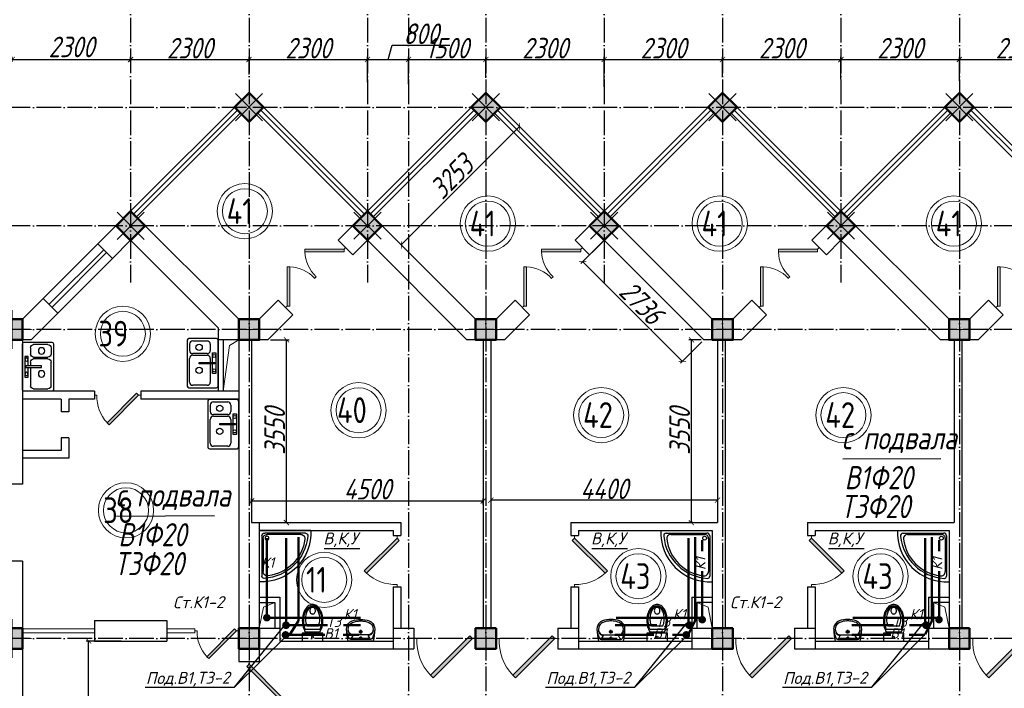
# Model space of a CAD drawing. Extents: x -4445 to 1909585, y 1860 to 289234.
# Tile 48 of 110: x 328991 to 348121, y 249237 to 262222. Entities that reach past the tile are written whole.
import ezdxf

# ---------------------------------------------------------------- set-up
doc = ezdxf.new("R2010")
doc.units = 0
doc.header["$LTSCALE"] = 0.5
doc.header["$MEASUREMENT"] = 0
doc.header["$PDMODE"] = 34
doc.header["$PDSIZE"] = 3
doc.linetypes.add('ACAD_ISO04W100', pattern=[30, 24, -3, 0, -3])
doc.layers.get('0').update_dxf_attribs({"linetype": 'CONTINUOUS', "lineweight": 18})
doc.layers.get('DEFPOINTS').update_dxf_attribs({"color": 2, "linetype": 'CONTINUOUS', "lineweight": 13})
for name, color, linetype in [('kolonn', 7, 'CONTINUOUS'), ('os', 3, 'CONTINUOUS'), ('su', 7, 'CONTINUOUS')]:
    doc.layers.add(name, color=color, linetype=linetype)
doc.layers.add('ВК', color=7, linetype='CONTINUOUS', lineweight=25)
doc.layers.add('К1', color=24, linetype='бытовая канализация', lineweight=70)
doc.styles.get("Standard").update_dxf_attribs({"font": 'spds.shx', "oblique": 15})
doc.styles.add('style1', font='isocpeui.ttf', dxfattribs={"height": 80})
doc.styles.add('Констр', font='isocpeui.ttf')
doc.linetypes.add('бытовая канализация', pattern='A,5,-0.5,["К1",Standard,S=0.7,R=0,X=0,Y=-0.35],-2', length=7.5)
doc.dimstyles.new('ISO-25', dxfattribs={"dimtxt": 400, "dimasz": 100, "dimexe": 50, "dimexo": 50, "dimgap": 20, "dimtad": 1, "dimdec": 0, "dimtxsty": 'Standard', "dimblk": 'ARCHTICK', "dimcen": 20, "dimclrd": 1, "dimclre": 1, "dimadec": 0, "dimazin": 0, "dimtfac": 1, "dimtdec": 0, "dimtmove": 0, "dimatfit": 3, "dimldrblk": 'ARCHTICK', "dimfxl": 1, "dimarcsym": 0})

# ---------------------------------------------------------------- blocks, each defined once
blk = doc.blocks.new('jfgjhsdf')
blk.add_hatch(color=1).paths.add_polyline_path([(-593, 731), (-637, 687), (0, 50), (44, 94)])
at = {"color": 1}
for p, q in [((0, 1000), (0, 950)), ((0, 50), (0, 0))]:
    blk.add_line(p, q, dxfattribs=at)
blk.add_lwpolyline([(0, 50), (-637, 687), (-593, 731), (44, 94), (0, 50)], dxfattribs=at)
blk.add_arc((-33, 130), 821, 87.662, 132.9147, dxfattribs=at)
blk = doc.blocks.new('_ArchTick')
at = {"color": 0, "linetype": 'ByBlock', "const_width": 0.15}
blk.add_lwpolyline([(-0.5, -0.5), (0.5, 0.5)], dxfattribs=at)
blk = doc.blocks.new('*D2333')
at = {"color": 1, "lineweight": -2, "transparency": 16777216}
for p, q in [((330962, 250155), (330281, 250155)), ((330331, 241405), (330331, 250155)), ((330093, 241405), (330381, 241405))]:
    blk.add_line(p, q, dxfattribs=at)
at = {"layer": 'DEFPOINTS', "color": 0, "transparency": 16777216}
for p in [(330331, 250155), (331012, 250155), (330043, 241405)]:
    blk.add_point(p, dxfattribs=at)
at = {"color": 1, "lineweight": -2, "transparency": 16777216, "xscale": 100, "yscale": 100, "zscale": 100}
for p, rotation in [((330331, 250155), 90), ((330331, 241405), 270)]:
    blk.add_blockref('_ArchTick', p, dxfattribs=dict(at, rotation=rotation))
at = {"color": 0, "transparency": 16777216, "insert": (330102, 245780), "char_height": 400, "attachment_point": 5, "rotation": 90}
blk.add_mtext('8750', dxfattribs=at)
blk = doc.blocks.new('*D2444')
at = {"color": 1, "lineweight": -2, "transparency": 16777216}
for p, q in [((333863, 256005), (334224, 256005)), ((334174, 252455), (334174, 256005)), ((333975, 252455), (334224, 252455))]:
    blk.add_line(p, q, dxfattribs=at)
at = {"layer": 'DEFPOINTS', "color": 0, "transparency": 16777216}
for p in [(333813, 256005), (334174, 256005), (333925, 252455)]:
    blk.add_point(p, dxfattribs=at)
at = {"color": 1, "lineweight": -2, "transparency": 16777216, "xscale": 100, "yscale": 100, "zscale": 100}
for p, rotation in [((334174, 256005), 90), ((334174, 252455), 270)]:
    blk.add_blockref('_ArchTick', p, dxfattribs=dict(at, rotation=rotation))
at = {"color": 0, "transparency": 16777216, "insert": (333946, 254230), "char_height": 400, "attachment_point": 5, "rotation": 90}
blk.add_mtext('3550', dxfattribs=at)
blk = doc.blocks.new('*D2445')
at = {"color": 1, "lineweight": -2, "transparency": 16777216}
for p, q in [((333497, 252808), (333497, 252926)), ((337997, 252808), (337997, 252926)), ((333497, 252876), (337997, 252876))]:
    blk.add_line(p, q, dxfattribs=at)
at = {"layer": 'DEFPOINTS', "color": 0, "transparency": 16777216}
for p in [(333497, 252758), (337997, 252876), (337997, 252758)]:
    blk.add_point(p, dxfattribs=at)
at = {"color": 1, "lineweight": -2, "transparency": 16777216, "xscale": 100, "yscale": 100, "zscale": 100, "rotation": 180}
blk.add_blockref('_ArchTick', (333497, 252876), dxfattribs=at)
at = {"color": 1, "lineweight": -2, "transparency": 16777216, "xscale": 100, "yscale": 100, "zscale": 100}
blk.add_blockref('_ArchTick', (337997, 252876), dxfattribs=at)
at = {"color": 0, "transparency": 16777216, "insert": (335747, 253105), "char_height": 400, "attachment_point": 5}
blk.add_mtext('4500', dxfattribs=at)
blk = doc.blocks.new('*D2446')
at = {"color": 1, "lineweight": -2, "transparency": 16777216}
for p, q in [((342231, 256005), (341991, 256005)), ((342041, 252455), (342041, 256005)), ((342072, 252455), (341991, 252455))]:
    blk.add_line(p, q, dxfattribs=at)
at = {"layer": 'DEFPOINTS', "color": 0, "transparency": 16777216}
for p in [(342041, 256005), (342281, 256005), (342122, 252455)]:
    blk.add_point(p, dxfattribs=at)
at = {"color": 1, "lineweight": -2, "transparency": 16777216, "xscale": 100, "yscale": 100, "zscale": 100}
for p, rotation in [((342041, 256005), 90), ((342041, 252455), 270)]:
    blk.add_blockref('_ArchTick', p, dxfattribs=dict(at, rotation=rotation))
at = {"color": 0, "transparency": 16777216, "insert": (341813, 254230), "char_height": 400, "attachment_point": 5, "rotation": 90}
blk.add_mtext('3550', dxfattribs=at)
blk = doc.blocks.new('*D2447')
at = {"color": 1, "lineweight": -2, "transparency": 16777216}
for p, q in [((338147, 253099), (338147, 252841)), ((342547, 253099), (342547, 252841)), ((342547, 252891), (338147, 252891))]:
    blk.add_line(p, q, dxfattribs=at)
at = {"layer": 'DEFPOINTS', "color": 0, "transparency": 16777216}
for p in [(338147, 253149), (342547, 253149), (338147, 252891)]:
    blk.add_point(p, dxfattribs=at)
at = {"color": 1, "lineweight": -2, "transparency": 16777216, "xscale": 100, "yscale": 100, "zscale": 100, "rotation": 180}
blk.add_blockref('_ArchTick', (338147, 252891), dxfattribs=at)
at = {"color": 1, "lineweight": -2, "transparency": 16777216, "xscale": 100, "yscale": 100, "zscale": 100}
blk.add_blockref('_ArchTick', (342547, 252891), dxfattribs=at)
at = {"color": 0, "transparency": 16777216, "insert": (340347, 253111), "char_height": 400, "attachment_point": 5}
blk.add_mtext('4400', dxfattribs=at)
blk = doc.blocks.new('*D2448')
at = {"color": 1, "lineweight": -2, "transparency": 16777216}
for p, q in [((340312, 257904), (339895, 257487)), ((341865, 255588), (339930, 257522)), ((342246, 255969), (341829, 255553))]:
    blk.add_line(p, q, dxfattribs=at)
at = {"layer": 'DEFPOINTS', "color": 0, "transparency": 16777216}
for p in [(340347, 257939), (339930, 257522), (342281, 256005)]:
    blk.add_point(p, dxfattribs=at)
at = {"color": 1, "lineweight": -2, "transparency": 16777216, "xscale": 100, "yscale": 100, "zscale": 100}
for p, rotation in [((339930, 257522), 135), ((341865, 255588), 315)]:
    blk.add_blockref('_ArchTick', p, dxfattribs=dict(at, rotation=rotation))
at = {"color": 0, "transparency": 16777216, "insert": (341070, 256727), "char_height": 400, "attachment_point": 5, "rotation": 315}
blk.add_mtext('2736', dxfattribs=at)
blk = doc.blocks.new('*D2449')
at = {"color": 1, "lineweight": -2, "transparency": 16777216}
for p, q in [((336404, 257847), (338704, 260147)), ((338728, 260124), (338740, 260112)), ((336428, 257824), (336440, 257812))]:
    blk.add_line(p, q, dxfattribs=at)
at = {"layer": 'DEFPOINTS', "color": 0, "transparency": 16777216}
for p in [(338693, 260159), (338704, 260147), (336393, 257859)]:
    blk.add_point(p, dxfattribs=at)
at = {"color": 1, "lineweight": -2, "transparency": 16777216, "xscale": 100, "yscale": 100, "zscale": 100}
for p, rotation in [((338704, 260147), 44.99999999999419), ((336404, 257847), 224.9999999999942)]:
    blk.add_blockref('_ArchTick', p, dxfattribs=dict(at, rotation=rotation))
at = {"color": 0, "transparency": 16777216, "insert": (337382, 259170), "char_height": 400, "attachment_point": 5, "rotation": 45}
blk.add_mtext('3253', dxfattribs=at)
blk = doc.blocks.new('ghsdd')
at = {"ltscale": 50}
h = blk.add_hatch(color=256, dxfattribs=at)
h.paths.add_polyline_path([(0, 200), (-200, 200), (-200, 0), (0, 0)])
h.paths.add_polyline_path([(200, 0), (200, 200), (0, 200), (0, 0)])
h.paths.add_polyline_path([(0, 0), (-200, 0), (-200, -200), (0, -200)])
h.paths.add_polyline_path([(0, 0), (0, -200), (200, -200), (200, 0)])
at = {"lineweight": 0}
for p, q in [((0, -374), (0, 374)), ((-374, 0), (374, 0))]:
    blk.add_line(p, q, dxfattribs=at)
at = {"lineweight": 50, "ltscale": 50}
blk.add_lwpolyline([(200, 200), (200, -200), (-200, -200), (-200, 200), (200, 200)], dxfattribs=at)
blk = doc.blocks.new('*D2549')
at = {"color": 1, "lineweight": -2, "transparency": 16777216}
for p, q in [((328847, 261402), (328847, 261499)), ((331147, 261402), (331147, 261499)), ((328847, 261449), (331147, 261449))]:
    blk.add_line(p, q, dxfattribs=at)
at = {"layer": 'DEFPOINTS', "color": 0, "transparency": 16777216}
for p in [(328847, 261352), (331147, 261449), (331147, 261352)]:
    blk.add_point(p, dxfattribs=at)
at = {"color": 1, "lineweight": -2, "transparency": 16777216, "xscale": 100, "yscale": 100, "zscale": 100, "rotation": 180}
blk.add_blockref('_ArchTick', (328847, 261449), dxfattribs=at)
at = {"color": 1, "lineweight": -2, "transparency": 16777216, "xscale": 100, "yscale": 100, "zscale": 100}
blk.add_blockref('_ArchTick', (331147, 261449), dxfattribs=at)
at = {"color": 0, "transparency": 16777216, "insert": (329997, 261693), "char_height": 400, "attachment_point": 5}
blk.add_mtext('2300', dxfattribs=at)
blk = doc.blocks.new('*D2550')
at = {"color": 1, "lineweight": -2, "transparency": 16777216}
for p, q in [((331147, 261402), (331147, 261499)), ((333447, 261158), (333447, 261499)), ((331147, 261449), (333447, 261449))]:
    blk.add_line(p, q, dxfattribs=at)
at = {"layer": 'DEFPOINTS', "color": 0, "transparency": 16777216}
for p in [(331147, 261352), (333447, 261449), (333447, 261108)]:
    blk.add_point(p, dxfattribs=at)
at = {"color": 1, "lineweight": -2, "transparency": 16777216, "xscale": 100, "yscale": 100, "zscale": 100, "rotation": 180}
blk.add_blockref('_ArchTick', (331147, 261449), dxfattribs=at)
at = {"color": 1, "lineweight": -2, "transparency": 16777216, "xscale": 100, "yscale": 100, "zscale": 100}
blk.add_blockref('_ArchTick', (333447, 261449), dxfattribs=at)
at = {"color": 0, "transparency": 16777216, "insert": (332297, 261669), "char_height": 400, "attachment_point": 5}
blk.add_mtext('2300', dxfattribs=at)
blk = doc.blocks.new('*D2551')
at = {"color": 1, "lineweight": -2, "transparency": 16777216}
for p, q in [((333447, 261158), (333447, 261499)), ((335747, 261009), (335747, 261499)), ((333447, 261449), (335747, 261449))]:
    blk.add_line(p, q, dxfattribs=at)
at = {"layer": 'DEFPOINTS', "color": 0, "transparency": 16777216}
for p in [(335747, 261449), (333447, 261108), (335747, 260959)]:
    blk.add_point(p, dxfattribs=at)
at = {"color": 1, "lineweight": -2, "transparency": 16777216, "xscale": 100, "yscale": 100, "zscale": 100, "rotation": 180}
blk.add_blockref('_ArchTick', (333447, 261449), dxfattribs=at)
at = {"color": 1, "lineweight": -2, "transparency": 16777216, "xscale": 100, "yscale": 100, "zscale": 100}
blk.add_blockref('_ArchTick', (335747, 261449), dxfattribs=at)
at = {"color": 0, "transparency": 16777216, "insert": (334597, 261669), "char_height": 400, "attachment_point": 5}
blk.add_mtext('2300', dxfattribs=at)
blk = doc.blocks.new('*D2552')
at = {"color": 1, "lineweight": -2, "transparency": 16777216}
for p, q in [((336147, 261449), (336231, 261729)), ((336231, 261729), (337347, 261729)), ((335747, 261009), (335747, 261499)), ((336547, 260972), (336547, 261499)), ((335747, 261449), (336547, 261449))]:
    blk.add_line(p, q, dxfattribs=at)
at = {"layer": 'DEFPOINTS', "color": 0, "transparency": 16777216}
for p in [(336547, 261449), (335747, 260959), (336547, 260922)]:
    blk.add_point(p, dxfattribs=at)
at = {"color": 1, "lineweight": -2, "transparency": 16777216, "xscale": 100, "yscale": 100, "zscale": 100, "rotation": 180}
blk.add_blockref('_ArchTick', (335747, 261449), dxfattribs=at)
at = {"color": 1, "lineweight": -2, "transparency": 16777216, "xscale": 100, "yscale": 100, "zscale": 100}
blk.add_blockref('_ArchTick', (336547, 261449), dxfattribs=at)
at = {"color": 0, "transparency": 16777216, "insert": (336789, 261949), "char_height": 400, "attachment_point": 5}
blk.add_mtext('800', dxfattribs=at)
blk = doc.blocks.new('*D2553')
at = {"color": 1, "lineweight": -2, "transparency": 16777216}
for p, q in [((336547, 260972), (336547, 261499)), ((338047, 261096), (338047, 261499)), ((336547, 261449), (338047, 261449))]:
    blk.add_line(p, q, dxfattribs=at)
at = {"layer": 'DEFPOINTS', "color": 0, "transparency": 16777216}
for p in [(338047, 261449), (336547, 260922), (338047, 261046)]:
    blk.add_point(p, dxfattribs=at)
at = {"color": 1, "lineweight": -2, "transparency": 16777216, "xscale": 100, "yscale": 100, "zscale": 100, "rotation": 180}
blk.add_blockref('_ArchTick', (336547, 261449), dxfattribs=at)
at = {"color": 1, "lineweight": -2, "transparency": 16777216, "xscale": 100, "yscale": 100, "zscale": 100}
blk.add_blockref('_ArchTick', (338047, 261449), dxfattribs=at)
at = {"color": 0, "transparency": 16777216, "insert": (337297, 261669), "char_height": 400, "attachment_point": 5}
blk.add_mtext('1500', dxfattribs=at)
blk = doc.blocks.new('*D2554')
at = {"color": 1, "lineweight": -2, "transparency": 16777216}
for p, q in [((338047, 261096), (338047, 261499)), ((340347, 260916), (340347, 261499)), ((338047, 261449), (340347, 261449))]:
    blk.add_line(p, q, dxfattribs=at)
at = {"layer": 'DEFPOINTS', "color": 0, "transparency": 16777216}
for p in [(340347, 261449), (338047, 261046), (340347, 260866)]:
    blk.add_point(p, dxfattribs=at)
at = {"color": 1, "lineweight": -2, "transparency": 16777216, "xscale": 100, "yscale": 100, "zscale": 100, "rotation": 180}
blk.add_blockref('_ArchTick', (338047, 261449), dxfattribs=at)
at = {"color": 1, "lineweight": -2, "transparency": 16777216, "xscale": 100, "yscale": 100, "zscale": 100}
blk.add_blockref('_ArchTick', (340347, 261449), dxfattribs=at)
at = {"color": 0, "transparency": 16777216, "insert": (339197, 261669), "char_height": 400, "attachment_point": 5}
blk.add_mtext('2300', dxfattribs=at)
blk = doc.blocks.new('*D2555')
at = {"color": 1, "lineweight": -2, "transparency": 16777216}
for p, q in [((340347, 260916), (340347, 261499)), ((342647, 261123), (342647, 261499)), ((340347, 261449), (342647, 261449))]:
    blk.add_line(p, q, dxfattribs=at)
at = {"layer": 'DEFPOINTS', "color": 0, "transparency": 16777216}
for p in [(342647, 261449), (342647, 261073), (340347, 260866)]:
    blk.add_point(p, dxfattribs=at)
at = {"color": 1, "lineweight": -2, "transparency": 16777216, "xscale": 100, "yscale": 100, "zscale": 100, "rotation": 180}
blk.add_blockref('_ArchTick', (340347, 261449), dxfattribs=at)
at = {"color": 1, "lineweight": -2, "transparency": 16777216, "xscale": 100, "yscale": 100, "zscale": 100}
blk.add_blockref('_ArchTick', (342647, 261449), dxfattribs=at)
at = {"color": 0, "transparency": 16777216, "insert": (341497, 261669), "char_height": 400, "attachment_point": 5}
blk.add_mtext('2300', dxfattribs=at)
blk = doc.blocks.new('*D2556')
at = {"color": 1, "lineweight": -2, "transparency": 16777216}
for p, q in [((342647, 261123), (342647, 261499)), ((344947, 261069), (344947, 261499)), ((342647, 261449), (344947, 261449))]:
    blk.add_line(p, q, dxfattribs=at)
at = {"layer": 'DEFPOINTS', "color": 0, "transparency": 16777216}
for p in [(344947, 261449), (342647, 261073), (344947, 261019)]:
    blk.add_point(p, dxfattribs=at)
at = {"color": 1, "lineweight": -2, "transparency": 16777216, "xscale": 100, "yscale": 100, "zscale": 100, "rotation": 180}
blk.add_blockref('_ArchTick', (342647, 261449), dxfattribs=at)
at = {"color": 1, "lineweight": -2, "transparency": 16777216, "xscale": 100, "yscale": 100, "zscale": 100}
blk.add_blockref('_ArchTick', (344947, 261449), dxfattribs=at)
at = {"color": 0, "transparency": 16777216, "insert": (343797, 261669), "char_height": 400, "attachment_point": 5}
blk.add_mtext('2300', dxfattribs=at)
blk = doc.blocks.new('*D2557')
at = {"color": 1, "lineweight": -2, "transparency": 16777216}
for p, q in [((344947, 261069), (344947, 261499)), ((347247, 261038), (347247, 261499)), ((344947, 261449), (347247, 261449))]:
    blk.add_line(p, q, dxfattribs=at)
at = {"layer": 'DEFPOINTS', "color": 0, "transparency": 16777216}
for p in [(347247, 261449), (344947, 261019), (347247, 260988)]:
    blk.add_point(p, dxfattribs=at)
at = {"color": 1, "lineweight": -2, "transparency": 16777216, "xscale": 100, "yscale": 100, "zscale": 100, "rotation": 180}
blk.add_blockref('_ArchTick', (344947, 261449), dxfattribs=at)
at = {"color": 1, "lineweight": -2, "transparency": 16777216, "xscale": 100, "yscale": 100, "zscale": 100}
blk.add_blockref('_ArchTick', (347247, 261449), dxfattribs=at)
at = {"color": 0, "transparency": 16777216, "insert": (346097, 261669), "char_height": 400, "attachment_point": 5}
blk.add_mtext('2300', dxfattribs=at)
blk = doc.blocks.new('*D2558')
at = {"color": 1, "lineweight": -2, "transparency": 16777216}
for p, q in [((347247, 261038), (347247, 261499)), ((349547, 261129), (349547, 261499)), ((347247, 261449), (349547, 261449))]:
    blk.add_line(p, q, dxfattribs=at)
at = {"layer": 'DEFPOINTS', "color": 0, "transparency": 16777216}
for p in [(349547, 261449), (347247, 260988), (349547, 261079)]:
    blk.add_point(p, dxfattribs=at)
at = {"color": 1, "lineweight": -2, "transparency": 16777216, "xscale": 100, "yscale": 100, "zscale": 100, "rotation": 180}
blk.add_blockref('_ArchTick', (347247, 261449), dxfattribs=at)
at = {"color": 1, "lineweight": -2, "transparency": 16777216, "xscale": 100, "yscale": 100, "zscale": 100}
blk.add_blockref('_ArchTick', (349547, 261449), dxfattribs=at)
at = {"color": 0, "transparency": 16777216, "insert": (348397, 261669), "char_height": 400, "attachment_point": 5}
blk.add_mtext('2300', dxfattribs=at)
blk = doc.blocks.new('Mojka_1')
for p, q in [((-600, 446), (-600, -446)), ((-31, 477), (-569, 477)), ((-492, 431), (-215, 431)), ((0, -446), (0, 446)), ((-554, 369), (-554, 246)), ((-154, 369), (-154, 246)), ((-108, 15), (-108, 200)), ((-108, 200), (-46, 200)), ((-46, 200), (-46, -200)), ((-554, -369), (-554, 92)), ((-215, 185), (-492, 185)), ((-492, 154), (-215, 154)), ((-369, -15), (-369, 15)), ((-369, 15), (-62, 15)), ((-154, 92), (-154, 15)), ((-62, 15), (-62, -15)), ((-62, -15), (-369, -15)), ((-154, -15), (-154, -369)), ((-108, -200), (-108, -15)), ((-46, -200), (-108, -200)), ((-569, -477), (-31, -477)), ((-215, -431), (-492, -431))]:
    blk.add_line(p, q)
for centre, radius in [((-369, 308), 61.6), ((-77, 139), 30.8), ((-369, -139), 61.6), ((-77, -139), 30.8)]:
    blk.add_circle(centre, radius)
for centre, radius, start, end in [((-569, 446), 30.8, 90, 180), ((-492, 369), 61.6, 90, 180), ((-215, 369), 61.6, 0, 90), ((-31, 446), 30.8, 0, 90), ((-492, 246), 61.6, 180, 270), ((-215, 246), 61.6, 270.0001, 0), ((-492, 92), 61.6, 90, 180), ((-215, 92), 61.6, 0, 90), ((-492, -369), 61.6, 180, 270), ((-215, -369), 61.6, 270.0001, 0), ((-569, -446), 30.8, 180, 270), ((-31, -446), 30.8, 270.0001, 0)]:
    blk.add_arc(centre, radius, start, end)
blk = doc.blocks.new('Podd_igl_as100x100')
for p, q in [((0, 1000), (0, 0)), ((-80, 808), (-80, 153)), ((-54, 897), (-54, 104)), ((0, 0), (-1000, 0)), ((-106, 50), (-891, 50)), ((-158, 74), (-799, 73))]:
    blk.add_line(p, q)
blk.add_circle((-152, 149), 37.8)
for centre, radius, start, end in [((-42, 42), 959, 87.5145, 182.4855), ((-22, 34), 914, 95.7508, 176.1666), ((-67, 71), 821, 97.4497, 172.9032), ((-160, 806), 80.2, 1.4931, 100.036), ((-109, 889), 55.4, 7.9715, 94.7418), ((-891, 93), 43.1, 176.352, 270.7469), ((-799, 157), 84.3, 169.7158, 269.999), ((-155, 149), 75.6, 267.8648, 3.2153), ((-107, 102), 52.6, 270.31, 1.996)]:
    blk.add_arc(centre, radius, start, end)
blk = doc.blocks.new('UniTAZZ_3')
for p, q in [((-152, 200), (-152, -200)), ((0, 200), (-152, 200)), ((0, -200), (0, 200)), ((-293, -112), (-293, 112)), ((-230, -144), (-230, 144)), ((-178, -144), (-178, 144)), ((-152, -200), (0, -200))]:
    blk.add_line(p, q)
blk.add_circle((-76, 0), 17)
for centre, radius, start, end in [((-397, -291), 491, 90, 104.7867), ((-397, -291), 491, 75.2133, 90), ((-581, 0), 131, 146.9765, 180), ((-581, 0), 131, 180, 213.0235), ((-493, -57), 235, 122.5078, 146.9765), ((-564, 0), 117, 146.9765, 180), ((-575, 0), 87.7, 145.7058, 180), ((-575, 0), 87.7, 180, 214.2942), ((-485, -51), 211, 122.5078, 146.9765), ((-610, 0), 46, 153.6325, 180), ((-610, 0), 46, 180, 206.3675), ((-600, -5), 56.5, 129.8827, 153.6325), ((-507, -46), 170, 121.2723, 145.7058), ((-594, -12), 66, 109.092, 129.8827), ((-435, -148), 343, 104.7867, 122.5078), ((-590, -23), 78.1, 90, 109.092), ((-433, -133), 308, 104.7867, 122.5078), ((-462, -121), 257, 104.1209, 121.2723), ((-590, -23), 78.1, 70.908, 90), ((-586, -12), 66, 50.1173, 70.908), ((-580, -5), 56.5, 26.3675, 50.1173), ((-571, 0), 46, 0, 26.3675), ((-571, 0), 46, 333.6325, 0), ((-432, -238), 378, 90, 104.1209), ((-399, -261), 441, 90, 104.7867), ((-432, -238), 378, 75.8791, 90), ((-399, -261), 441, 75.2133, 90), ((-403, -121), 257, 64.7964, 75.8791), ((-365, -133), 308, 63.9053, 75.2133), ((-359, -148), 343, 58.1489, 75.2133), ((-493, 57), 235, 213.0235, 237.4922), ((-564, 0), 117, 180, 213.0235), ((-485, 51), 211, 213.0235, 237.4922), ((-600, 5), 56.5, 206.3675, 230.1173), ((-507, 47), 170, 214.2942, 238.7277), ((-594, 12), 66, 230.1173, 250.908), ((-435, 148), 343, 237.4922, 255.2133), ((-590, 24), 78.1, 250.908, 270), ((-433, 132), 308, 237.4922, 255.2133), ((-462, 121), 257, 238.7277, 255.8791), ((-590, 24), 78.1, 270, 289.092), ((-586, 12), 66, 289.092, 309.8827), ((-580, 5), 56.5, 309.8827, 333.6325), ((-432, 238), 378, 255.8791, 270), ((-397, 291), 491, 255.2133, 270), ((-399, 261), 441, 255.2133, 270), ((-432, 238), 378, 270, 284.1209), ((-399, 261), 441, 270, 284.7867), ((-397, 291), 491, 270, 284.7867), ((-403, 121), 257, 284.1209, 295.2036), ((-365, 132), 308, 284.7867, 296.0947), ((-359, 148), 343, 284.7867, 301.8511)]:
    blk.add_arc(centre, radius, start, end)
blk = doc.blocks.new('UM_8')
for p, q in [((244, 0), (-244, 0)), ((-182, -45), (-146, -110)), ((175, -30), (-175, -30)), ((142, -120), (-132, -120)), ((35, -180), (-35, -180)), ((27, -61), (-27, -61)), ((0, -88), (0, -34)), ((0, -145), (0, -215)), ((182, -45), (146, -110))]:
    blk.add_line(p, q)
for centre, radius in [((0, -180), 27), ((0, -61), 17), ((0, -180), 17)]:
    blk.add_circle(centre, radius)
for centre, radius, start, end in [((-244, 0), 0.5, 90, 167.3206), ((244, 0), 0.5, 12.6794, 90), ((894, -257), 1167, 167.3206, 178.6525), ((68, -206), 330, 154.5977, 180.3349), ((-104, -233), 138, 141.0504, 245.2718), ((-175, -90), 60, 90, 154.5977), ((-104, -233), 148, 141.0504, 147.7493), ((-139, -232), 123, 98.7111, 129.9424), ((-139, -232), 113, 86.1548, 129.9424), ((139, -232), 113, 50.0576, 93.8452), ((139, -232), 123, 50.0576, 81.2889), ((104, -233), 138, 294.7282, 38.9496), ((175, -90), 60, 25.4023, 90), ((104, -233), 148, 32.2507, 38.9496), ((-68, -206), 330, 359.6651, 25.4023), ((-894, -257), 1167, 1.3475, 12.6794), ((-104, -234), 169, 178.312, 234.1043), ((-273, -229), 0.5, 358.312, 358.6525), ((-27, -71), 347, 239.6448, 267.5368), ((-27, -71), 317, 244.8898, 267.5368), ((27, -71), 317, 272.4632, 300.3552), ((27, -71), 347, 272.4632, 300.3552), ((104, -234), 169, 305.8957, 1.688), ((273, -229), 0.5, 181.3475, 181.688), ((0, 80), 500, 265.1692, 274.8308), ((0, 80), 470, 265.1692, 274.8308)]:
    blk.add_arc(centre, radius, start, end)

msp = doc.modelspace()

# ---------------------------------------------------------------- linework, layer by layer
for p, q in [((331147.134, 258504.672), (333447.134, 260804.672)), ((335747.134, 258504.672), (333447.134, 260804.672)), ((335747.134, 258504.672), (338047.134, 260804.672)), ((340347.134, 258504.672), (338047.134, 260804.672)), ((340347.134, 258504.672), (342647.134, 260804.672)), ((344947.134, 258504.672), (342647.134, 260804.672)), ((344947.134, 258504.672), (347247.134, 260804.672)), ((349547.134, 258504.672), (347247.134, 260804.672))]:
    msp.add_line(p, q)
at = {"color": 1}
for p, q in [((331203.702, 258448.103), (333220.86, 260465.26)), ((331260.271, 258391.535), (333277.428, 260408.692)), ((335633.997, 258391.535), (333616.839, 260408.692)), ((335690.565, 258448.103), (333673.408, 260465.26)), ((335803.702, 258448.103), (337820.86, 260465.26)), ((335860.271, 258391.535), (337877.428, 260408.692)), ((340233.997, 258391.535), (338216.839, 260408.692)), ((340290.565, 258448.103), (338273.408, 260465.26)), ((340403.702, 258448.103), (342420.86, 260465.26)), ((340460.271, 258391.535), (342477.428, 260408.692)), ((344833.997, 258391.535), (342816.839, 260408.692)), ((344890.565, 258448.103), (342873.408, 260465.26)), ((345003.702, 258448.103), (347020.86, 260465.26)), ((345060.271, 258391.535), (347077.428, 260408.692)), ((349433.997, 258391.535), (347416.839, 260408.692)), ((349490.565, 258448.103), (347473.408, 260465.26)), ((329450.077, 256807.615), (330510.738, 257868.276)), ((329563.215, 256694.478), (330623.875, 257755.139)), ((330680.443, 257698.57), (329619.783, 256637.91)), ((330793.58, 257585.433), (329732.92, 256524.773)), ((330447.134, 250394.672), (329047.134, 250394.672)), ((330447.134, 250314.672), (329047.134, 250314.672)), ((332397.134, 250394.672), (331847.134, 250394.672)), ((332397.134, 250314.672), (331847.134, 250314.672)), ((332397.134, 250394.672), (332397.134, 250314.672))]:
    msp.add_line(p, q, dxfattribs=at)
at = {"lineweight": 30}
for p, q in [((330510.738, 257868.276), (331147.134, 258504.672)), ((333247.134, 256404.672), (331147.134, 258504.672)), ((335181.448, 257938.986), (335747.134, 258504.672)), ((337847.134, 256404.672), (335747.134, 258504.672)), ((339781.448, 257938.986), (340347.134, 258504.672)), ((342447.134, 256404.672), (340347.134, 258504.672)), ((344381.448, 257938.986), (344947.134, 258504.672)), ((347047.134, 256404.672), (344947.134, 258504.672)), ((330793.58, 257585.433), (330510.738, 257868.276)), ((330793.58, 257585.433), (331147.134, 257938.986)), ((332847.134, 256238.986), (331147.134, 257938.986)), ((335464.291, 257656.144), (335181.448, 257938.986)), ((335464.291, 257656.144), (335747.134, 257938.986)), ((337681.448, 256004.672), (335747.134, 257938.986)), ((340064.291, 257656.144), (339781.448, 257938.986)), ((340064.291, 257656.144), (340347.134, 257938.986)), ((342281.448, 256004.672), (340347.134, 257938.986)), ((344664.291, 257656.144), (344381.448, 257938.986)), ((344664.291, 257656.144), (344947.134, 257938.986)), ((346881.448, 256004.672), (344947.134, 257938.986)), ((329047.134, 256404.672), (329450.077, 256807.615)), ((329732.92, 256524.773), (329450.077, 256807.615)), ((333647.134, 256404.672), (334014.722, 256772.26)), ((334297.565, 256489.417), (334014.722, 256772.26)), ((338247.134, 256404.672), (338614.722, 256772.26)), ((338897.565, 256489.417), (338614.722, 256772.26)), ((342847.134, 256404.672), (343214.722, 256772.26)), ((343497.565, 256489.417), (343214.722, 256772.26)), ((347447.134, 256404.672), (347814.722, 256772.26)), ((348097.565, 256489.417), (347814.722, 256772.26)), ((329212.819, 256004.672), (329732.92, 256524.773)), ((329047.134, 256404.672), (328647.134, 256404.672)), ((333647.134, 256404.672), (333247.134, 256404.672)), ((333812.819, 256004.672), (334297.565, 256489.417)), ((338247.134, 256404.672), (337847.134, 256404.672)), ((338412.819, 256004.672), (338897.565, 256489.417)), ((342847.134, 256404.672), (342447.134, 256404.672)), ((343012.819, 256004.672), (343497.565, 256489.417)), ((347447.134, 256404.672), (347047.134, 256404.672)), ((347612.819, 256004.672), (348097.565, 256489.417)), ((332847.134, 256238.986), (332847.134, 255004.672)), ((329047.134, 256004.672), (329047.134, 253204.672)), ((329212.819, 256004.672), (329047.134, 256004.672)), ((333812.819, 256004.672), (332847.134, 256004.672)), ((332947.134, 256004.672), (332947.134, 255004.672)), ((333247.134, 256004.672), (333247.134, 249754.672)), ((333497.134, 256004.672), (333497.134, 252454.672)), ((338412.819, 256004.672), (337681.448, 256004.672)), ((337997.134, 256004.672), (337997.134, 250404.672)), ((338147.134, 256004.672), (338147.134, 250404.672)), ((343012.819, 256004.672), (342281.448, 256004.672)), ((342547.134, 256004.672), (342547.134, 252454.672)), ((342697.134, 256004.672), (342697.134, 250404.672)), ((347612.819, 256004.672), (346881.448, 256004.672)), ((347147.134, 256004.672), (347147.134, 252454.672)), ((347297.134, 256004.672), (347297.134, 250404.672)), ((330447.134, 255004.672), (329047.134, 255004.672)), ((330447.134, 255004.672), (330447.134, 254854.672)), ((333247.134, 255004.672), (331347.134, 255004.672)), ((331347.134, 255004.672), (331347.134, 254854.672)), ((329797.134, 254854.672), (329047.134, 254854.672)), ((329797.134, 254854.672), (329797.134, 254604.672)), ((330447.134, 254854.672), (329947.134, 254854.672)), ((329947.134, 254854.672), (329947.134, 254604.672)), ((333247.134, 254854.672), (331347.134, 254854.672)), ((329947.134, 254604.672), (329797.134, 254604.672)), ((329947.134, 254104.672), (329797.134, 254104.672)), ((329797.134, 254104.672), (329797.134, 253854.672)), ((329947.134, 254104.672), (329947.134, 253704.672)), ((329797.134, 253854.672), (329047.134, 253854.672)), ((329947.134, 253704.672), (329047.134, 253704.672)), ((329047.134, 253204.672), (328647.134, 253204.672)), ((333497.134, 252454.672), (336397.134, 252454.672)), ((333647.134, 252454.672), (333647.134, 250404.672)), ((336397.134, 252454.672), (336397.134, 252204.672)), ((339697.134, 252454.672), (339697.134, 252204.672)), ((339697.134, 252454.672), (342547.134, 252454.672)), ((344297.134, 252454.672), (347147.134, 252454.672)), ((344297.134, 252454.672), (344297.134, 252204.672)), ((333647.134, 252304.672), (336247.134, 252304.672)), ((336247.134, 252304.672), (336247.134, 252204.672)), ((336247.134, 252204.672), (336397.134, 252204.672)), ((339697.134, 252204.672), (339847.134, 252204.672)), ((339847.134, 252304.672), (339847.134, 252204.672)), ((339847.134, 252304.672), (342447.134, 252304.672)), ((342447.134, 252304.672), (342447.134, 250404.672)), ((344297.134, 252204.672), (344447.134, 252204.672)), ((344447.134, 252304.672), (347047.134, 252304.672)), ((344447.134, 252304.672), (344447.134, 252204.672)), ((347047.134, 252304.672), (347047.134, 250404.672)), ((329047.134, 251704.672), (328647.134, 251704.672)), ((329047.134, 251704.672), (329047.134, 248704.672)), ((336247.134, 251204.672), (336397.134, 251204.672)), ((336247.134, 251204.672), (336247.134, 250004.672)), ((336397.134, 251204.672), (336397.134, 250404.672)), ((339697.134, 251204.672), (339847.134, 251204.672)), ((339697.134, 251204.672), (339697.134, 250404.672)), ((339847.134, 251204.672), (339847.134, 250004.672)), ((344297.134, 251204.672), (344297.134, 250404.672)), ((344297.134, 251204.672), (344447.134, 251204.672)), ((344447.134, 251204.672), (344447.134, 250004.672)), ((333647.134, 251004.672), (334047.134, 251004.672)), ((334047.134, 251004.672), (334047.134, 250154.672)), ((342047.134, 251004.672), (342047.134, 250004.672)), ((342047.134, 251004.672), (342447.134, 251004.672)), ((346647.134, 251004.672), (347047.134, 251004.672)), ((346647.134, 251004.672), (346647.134, 250004.672)), ((333647.134, 250904.672), (333947.134, 250904.672)), ((333947.134, 250904.672), (333947.134, 250404.672)), ((342447.134, 250904.672), (342147.134, 250904.672)), ((342147.134, 250904.672), (342147.134, 250404.672)), ((347047.134, 250904.672), (346747.134, 250904.672)), ((346747.134, 250904.672), (346747.134, 250404.672)), ((330447.134, 250554.672), (331847.134, 250554.672)), ((330447.134, 250554.672), (330447.134, 250154.672)), ((331847.134, 250554.672), (331847.134, 250154.672)), ((333647.134, 250404.672), (334047.134, 250404.672)), ((336247.134, 250404.672), (336647.134, 250404.672)), ((336647.134, 250404.672), (336647.134, 250004.672)), ((337847.134, 250404.672), (337847.134, 250004.672)), ((337847.134, 250404.672), (338247.134, 250404.672)), ((338247.134, 250404.672), (338247.134, 250004.672)), ((339447.134, 250404.672), (339447.134, 250004.672)), ((339447.134, 250404.672), (339847.134, 250404.672)), ((342047.134, 250404.672), (342847.134, 250404.672)), ((342847.134, 250404.672), (342847.134, 250004.672)), ((344047.134, 250404.672), (344447.134, 250404.672)), ((344047.134, 250404.672), (344047.134, 250004.672)), ((346647.134, 250404.672), (347447.134, 250404.672)), ((347447.134, 250404.672), (347447.134, 250004.672)), ((330447.134, 250154.672), (331847.134, 250154.672)), ((334047.134, 250154.672), (336247.134, 250154.672)), ((339847.134, 250154.672), (342047.134, 250154.672)), ((344447.134, 250154.672), (346647.134, 250154.672)), ((333647.134, 250004.672), (336647.134, 250004.672)), ((333647.134, 250004.672), (333647.134, 249754.672)), ((337847.134, 250004.672), (338247.134, 250004.672)), ((339447.134, 250004.672), (342847.134, 250004.672)), ((344047.134, 250004.672), (347447.134, 250004.672)), ((333247.134, 249754.672), (333647.134, 249754.672))]:
    msp.add_line(p, q, dxfattribs=at)
for points in [[(333729.976, 260521.829), (333447.134, 260804.672), (333164.291, 260521.829), (333447.134, 260238.986)], [(338329.976, 260521.829), (338047.134, 260804.672), (337764.291, 260521.829), (338047.134, 260238.986)], [(342929.976, 260521.829), (342647.134, 260804.672), (342364.291, 260521.829), (342647.134, 260238.986)], [(347529.976, 260521.829), (347247.134, 260804.672), (346964.291, 260521.829), (347247.134, 260238.986)]]:
    msp.add_lwpolyline(points, close=True, dxfattribs=at)
for points in [[(332947.134, 255004.672), (333066.541, 255897.433), (333247.134, 256004.672)], [(333647.134, 250404.672), (333726.191, 250813.238), (333947.134, 250904.672)], [(342447.134, 250404.672), (342368.077, 250813.238), (342147.134, 250904.672)], [(347047.134, 250404.672), (346968.077, 250813.238), (346747.134, 250904.672)]]:
    msp.add_lwpolyline(points)
at = {"color": 1}
for centre, radius in [((333365.837, 258502.314), 537.019), ((333365.837, 258502.314), 437.019), ((338086.265, 258261.547), 537.019), ((338086.265, 258261.547), 437.019), ((342591.918, 258261.547), 537.019), ((342591.918, 258261.547), 437.019), ((347140.892, 258261.547), 537.019), ((347140.892, 258261.547), 437.019), ((330996.054, 256122.537), 537.019), ((330996.054, 256122.537), 437.019), ((335574.541, 254636.624), 537.019), ((335574.541, 254636.624), 437.019), ((340289.808, 254542.559), 537.019), ((344994.977, 254542.559), 537.019), ((340289.808, 254542.559), 437.019), ((344994.977, 254542.559), 437.019), ((331056.503, 252693.36), 537.019), ((331056.503, 252693.36), 437.019), ((341011.635, 251413.194), 537.019), ((345716.804, 251413.194), 537.019), ((334906.985, 251342.986), 537.019), ((334906.985, 251342.986), 437.019), ((341011.635, 251413.194), 437.019), ((345716.804, 251413.194), 437.019)]:
    msp.add_circle(centre, radius, dxfattribs=at)
at = {"layer": 'os', "color": 3, "linetype": 'ACAD_ISO04W100', "ltscale": 40}
for p, q in [((331147.134, 262860.923), (331147.134, 257116.554)), ((333447.134, 262860.923), (333447.134, 238053.033)), ((335747.134, 262860.923), (335747.134, 257116.554)), ((336547.134, 262860.923), (336547.134, 238053.033)), ((338047.134, 262860.923), (338047.134, 238053.033)), ((340347.134, 262860.923), (340347.134, 257116.554)), ((342647.134, 262860.923), (342647.134, 201637.206)), ((344947.134, 262860.923), (344947.134, 257116.554)), ((347247.134, 262860.923), (347247.134, 201637.206)), ((418012.473, 260519.672), (326597.211, 260519.672)), ((418012.473, 258219.672), (326597.211, 258219.672)), ((418012.473, 256204.672), (326597.211, 256204.672)), ((418012.473, 250204.672), (326597.211, 250204.672))]:
    msp.add_line(p, q, dxfattribs=at)
at = {"layer": 'ВК', "color": 7, "ltscale": 30}
for p, q in [((334905.728, 251953.494), (335601.131, 251953.494)), ((340105.728, 251953.494), (340801.131, 251953.494)), ((344705.728, 251953.494), (345401.131, 251953.494)), ((331430.401, 249258.613), (333165.383, 249258.613))]:
    msp.add_line(p, q, dxfattribs=at)
at = {"layer": 'ВК', "color": 7, "ltscale": 10}
for p, q in [((333165.383, 249258.613), (334165.285, 250498.71)), ((340944.583, 249258.613), (341944.485, 250498.71)), ((345544.583, 249258.613), (346544.485, 250498.71)), ((334194.004, 250272.289), (333165.383, 249258.613)), ((341973.204, 250272.289), (340944.583, 249258.613)), ((346573.204, 250272.289), (345544.583, 249258.613)), ((339209.601, 249258.613), (340944.583, 249258.613)), ((343809.601, 249258.613), (345544.583, 249258.613))]:
    msp.add_line(p, q, dxfattribs=at)
at = {"layer": 'ВК', "color": 34, "lineweight": 50, "ltscale": 10}
for points in [[(333794.569, 252152.658), (333794.569, 250596.825)], [(342253.3, 252114.834), (342253.3, 251902.1)], [(346853.3, 252114.834), (346853.3, 251902.1)], [(342253.3, 251513.607), (342253.3, 250559)], [(346853.3, 251513.607), (346853.3, 250559)], [(333791.194, 250602.797), (335610.527, 250602.797)], [(340578.4, 250602.797), (342240.327, 250602.797)], [(345178.4, 250602.797), (346840.327, 250602.797)]]:
    msp.add_lwpolyline(points, dxfattribs=at)
at = {"layer": 'ВК', "color": 1, "lineweight": 50, "ltscale": 10}
for points in [[(334167.639, 250463.313), (334167.639, 252153.202)], [(341983.239, 250463.313), (341983.239, 252153.202)], [(346583.239, 250463.313), (346583.239, 252153.202)], [(334165.285, 250461.197), (334972.328, 250461.197)], [(335285.112, 250461.197), (335609.904, 250461.197)], [(340560.885, 250461.197), (341367.928, 250461.197)], [(341680.712, 250461.197), (342005.504, 250461.197)], [(345160.885, 250461.197), (345967.928, 250461.197)], [(346280.712, 250461.197), (346605.504, 250461.197)]]:
    msp.add_lwpolyline(points, dxfattribs=at)
at = {"layer": 'ВК', "color": 5, "lineweight": 50, "ltscale": 10}
for points in [[(334238.012, 250282.455), (334405.972, 250547.77), (334405.972, 252172.154)], [(341979.8, 250282.455), (342115.1, 250547.77), (342115.1, 252172.154)], [(346579.8, 250282.455), (346715.1, 250547.77), (346715.1, 252172.154)], [(334161.284, 250273.345), (334918.85, 250273.345)], [(335277.011, 250273.345), (335581.229, 250273.345)], [(340556.884, 250273.345), (341314.45, 250273.345)], [(341672.611, 250273.345), (341976.829, 250273.345)], [(345156.884, 250273.345), (345914.45, 250273.345)], [(346272.611, 250273.345), (346576.829, 250273.345)]]:
    msp.add_lwpolyline(points, dxfattribs=at)
at = {"layer": 'ВК', "color": 34, "ltscale": 30, "const_width": 69.97}
for points in [[(333754.862, 250607.464, 1), (333830.915, 250607.902, 1)], [(342213.592, 250569.64, 1), (342289.646, 250570.078, 1)], [(346813.592, 250569.64, 1), (346889.646, 250570.078, 1)]]:
    msp.add_lwpolyline(points, format="xyb", close=True, dxfattribs=at)
at = {"layer": 'ВК', "color": 1, "ltscale": 10, "const_width": 74.975}
for points in [[(334127.773, 250461.197, 1), (334202.798, 250461.197, 1)], [(341963.873, 250461.197, 1), (342038.898, 250461.197, 1)], [(346563.873, 250461.197, 1), (346638.898, 250461.197, 1)]]:
    msp.add_lwpolyline(points, format="xyb", close=True, dxfattribs=at)
at = {"layer": 'ВК', "color": 5, "ltscale": 10, "const_width": 74.975}
for points in [[(334118.979, 250272.289, 1), (334194.004, 250272.289, 1)], [(341904.879, 250272.289, 1), (341979.904, 250272.289, 1)]]:
    msp.add_lwpolyline(points, format="xyb", close=True, dxfattribs=at)
at = {"layer": 'К1', "color": 0, "lineweight": 25}
for p, q in [((346889.222, 253695.038), (344982.178, 253684.162)), ((332778.722, 252586.238), (330871.678, 252575.362))]:
    msp.add_line(p, q, dxfattribs=at)

# ---------------------------------------------------------------- block references
for p, xscale, yscale, zscale, rotation in [((335322.87, 257797.565), -0.8461538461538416, 0.8461538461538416, 0.8461538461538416, 134.9999999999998), ((339922.87, 257797.565), -0.8461538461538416, 0.8461538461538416, 0.8461538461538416, 134.9999999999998), ((344522.87, 257797.565), -0.8461538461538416, 0.8461538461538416, 0.8461538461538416, 134.9999999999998), ((334156.143, 256630.839), 0.8461538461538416, 0.8461538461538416, 0.8461538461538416, 314.9999999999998), ((338756.143, 256630.839), 0.8461538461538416, 0.8461538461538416, 0.8461538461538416, 314.9999999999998), ((343356.143, 256630.839), 0.8461538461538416, 0.8461538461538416, 0.8461538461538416, 314.9999999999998), ((347956.143, 256630.839), 0.8461538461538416, 0.8461538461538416, 0.8461538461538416, 314.9999999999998), ((331347.134, 254929.672), 0.9000000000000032, 0.9000000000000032, 0.9000000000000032, 90), ((333247.134, 250354.672), 0.8499999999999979, 0.8499999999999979, 0.8499999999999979, 90), ((337847.134, 250204.672), 1.2, 1.2, 1.2, 90), ((339447.134, 250204.672), 1.2, 1.2, 1.2, 90), ((344047.134, 250204.672), 1.2, 1.2, 1.2, 90), ((348647.134, 250204.672), 1.2, 1.2, 1.2, 90)]:
    msp.add_blockref('jfgjhsdf', p, dxfattribs=dict(xscale=xscale, yscale=yscale, zscale=zscale, rotation=rotation))
at = {"xscale": -1, "rotation": 180}
msp.add_blockref('jfgjhsdf', (336322.134, 252204.672), dxfattribs=at)
at = {"rotation": 180}
for p in [(339772.134, 252204.672), (344372.134, 252204.672), (333447.134, 249754.672)]:
    msp.add_blockref('jfgjhsdf', p, dxfattribs=at)
at = {"layer": 'kolonn', "rotation": 45}
for p in [(333447.134, 260521.829), (338047.134, 260521.829), (342647.134, 260521.829), (347247.134, 260521.829), (331147.134, 258217.829), (335747.134, 258221.829), (340347.134, 258221.829), (344947.134, 258221.829)]:
    msp.add_blockref('ghsdd', p, dxfattribs=at)
at = {"layer": 'kolonn'}
for p in [(328847.134, 256204.672), (333447.134, 256204.672), (338047.134, 256204.672), (342647.134, 256204.672), (347247.134, 256204.672), (328847.134, 250204.672), (333447.134, 250204.672), (338047.134, 250204.672), (342647.134, 250204.672), (347247.134, 250204.672)]:
    msp.add_blockref('ghsdd', p, dxfattribs=at)
at = {"layer": 'su', "xscale": -1}
msp.add_blockref('Mojka_1', (329047.134, 255482.248), dxfattribs=at)
at = {"layer": 'su'}
for p in [(332847.134, 255552.293), (333247.134, 254367.546)]:
    msp.add_blockref('Mojka_1', p, dxfattribs=at)
at = {"layer": 'su', "xscale": -1}
for name, p, rotation in [('Podd_igl_as100x100', (333647.134, 252304.672), 270), ('UM_8', (335616.03, 250154.672), 180)]:
    msp.add_blockref(name, p, dxfattribs=dict(at, rotation=rotation))
at = {"layer": 'su'}
for name, p, rotation in [('Podd_igl_as100x100', (342447.134, 252304.672), 90), ('Podd_igl_as100x100', (347047.134, 252304.672), 90), ('UniTAZZ_3', (334682.391, 250154.672), 270), ('UniTAZZ_3', (341374.987, 250154.672), 270), ('UniTAZZ_3', (345971.196, 250154.672), 270), ('UM_8', (340478.237, 250154.672), 180), ('UM_8', (345078.237, 250154.672), 180)]:
    msp.add_blockref(name, p, dxfattribs=dict(at, rotation=rotation))

# ---------------------------------------------------------------- texts
at = {"color": 1}
for s, p in [('41', (333013.694, 258254.298)), ('41', (337734.122, 258013.531)), ('41', (342239.775, 258013.531)), ('41', (346788.75, 258013.531)), ('39', (330522.75, 255874.521)), ('40', (335156.754, 254388.608)), ('42', (339937.666, 254294.544)), ('42', (344642.834, 254294.544)), ('38', (330614.465, 252445.344)), ('11', (334554.842, 251094.97)), ('43', (340659.492, 251165.178)), ('43', (345364.661, 251165.178))]:
    msp.add_text(s, height=500, dxfattribs=at).set_placement(p)
at = {"style": 'style1', "width": 0.8}
for s, p in [('с подвала', (344968.06, 253876.381)), ('В1Ф20', (345020.251, 253104.096)), ('с подвала', (330857.56, 252767.581)), ('Т3Ф20', (344944.259, 252542.258)), ('В1Ф20', (330909.751, 251995.296)), ('Т3Ф20', (330833.759, 251433.458))]:
    msp.add_text(s, height=449.2125, dxfattribs=at).set_placement(p)
at = {"layer": 'ВК', "color": 7, "ltscale": 30, "style": 'Констр'}
for s, p in [('В,К,У', (334891.606, 252031.089)), ('В,К,У', (340091.606, 252031.089)), ('В,К,У', (344691.606, 252031.089)), ('Ст.К1-2', (331970.985, 250790.046)), ('Ст.К1-2', (342790.485, 250790.046)), ('Под.В1,Т3-2', (331443.581, 249319.304)), ('Под.В1,Т3-2', (339222.781, 249319.304)), ('Под.В1,Т3-2', (343822.781, 249319.304))]:
    msp.add_text(s, height=230.85, rotation=0.3301303, dxfattribs=at).set_placement(p)
at = {"layer": 'ВК', "color": 34, "ltscale": 30, "style": 'Констр'}
for rotation, p in [(0.3301303, (333685.045, 251577.049)), (90.3301303, (342316.876, 251532.776)), (90.3301303, (346916.876, 251532.776)), (0.3301303, (335286.761, 250575.305)), (0.3301303, (341683.961, 250575.305)), (0.3301303, (346283.961, 250575.305))]:
    msp.add_text('К1', height=200, rotation=rotation, dxfattribs=at).set_placement(p)
at = {"layer": 'ВК', "color": 1, "ltscale": 30, "style": 'Констр'}
for p in [(334953.796, 250428.15), (341349.396, 250428.15), (345949.396, 250428.15)]:
    msp.add_text('Т3', height=200, rotation=0.3301303, dxfattribs=at).set_placement(p)
at = {"layer": 'ВК', "color": 5, "ltscale": 30, "style": 'Констр'}
for p in [(334906.497, 250201.012), (341302.097, 250201.012), (345902.097, 250201.012)]:
    msp.add_text('В1', height=200, rotation=0.3301303, dxfattribs=at).set_placement(p)

# ---------------------------------------------------------------- dimensions: what is measured, and where the dimension line sits
for base, p1, p2, picture, middle in [((336547.134, 261448.862), (335747.134, 260958.832), (336547.134, 260921.559), '*D2552', (336251.134, 261948.862)), ((333447.134, 261448.862), (331147.134, 261352.325), (333447.134, 261107.93), '*D2550', (332297.134, 261668.862)), ((335747.134, 261448.862), (333447.134, 261107.93), (335747.134, 260958.832), '*D2551', (334597.134, 261668.862)), ((338047.134, 261448.862), (336547.134, 260921.559), (338047.134, 261045.807), '*D2553', (337297.134, 261668.862)), ((340347.134, 261448.862), (338047.134, 261045.807), (340347.134, 260865.901), '*D2554', (339197.134, 261668.862)), ((342647.134, 261448.862), (340347.134, 260865.901), (342647.134, 261073.041), '*D2555', (341497.134, 261668.862)), ((344947.134, 261448.862), (342647.134, 261073.041), (344947.134, 261019.187), '*D2556', (343797.134, 261668.862)), ((347247.134, 261448.862), (344947.134, 261019.187), (347247.134, 260988.329), '*D2557', (346097.134, 261668.862)), ((349547.134, 261448.862), (347247.134, 260988.329), (349547.134, 261078.813), '*D2558', (348397.134, 261668.862))]:
    dim = msp.add_linear_dim(base=base, p1=p1, p2=p2, dimstyle='ISO-25', override={"dimtmove": 1})
    dim.commit()
    dim.dimension.update_dxf_attribs({"geometry": picture, "text_midpoint": middle})
for base, p1, p2, picture, middle in [((331147.134, 261448.862), (328847.134, 261352.325), (331147.134, 261352.325), '*D2549', (329997.134, 261692.639)), ((337997.134, 252876.35), (333497.134, 252758.415), (337997.134, 252758.415), '*D2445', (335747.134, 253104.634)), ((338147.134, 252891.48), (342547.134, 253148.665), (338147.134, 253148.665), '*D2447', (340347.134, 253111.48))]:
    dim = msp.add_linear_dim(base=base, p1=p1, p2=p2, dimstyle='ISO-25')
    dim.commit()
    dim.dimension.update_dxf_attribs({"geometry": picture, "text_midpoint": middle})
for p1, p2, distance, picture, middle in [((336392.558, 257859.247), (338692.558, 260159.247), -16.662, '*D2449', (337381.964, 259169.841)), ((342281.448, 256004.672), (340347.134, 257938.986), 589.432, '*D2448', (341069.876, 256727.414))]:
    dim = msp.add_aligned_dim(p1=p1, p2=p2, distance=distance, dimstyle='ISO-25')
    dim.commit()
    dim.dimension.update_dxf_attribs({"geometry": picture, "text_midpoint": middle})
for base, p1, p2, picture, middle in [((334174.329, 256004.672), (333925.12, 252454.672), (333812.819, 256004.672), '*D2444', (333946.044, 254229.672)), ((342040.84, 256004.672), (342122.141, 252454.672), (342281.448, 256004.672), '*D2446', (341812.556, 254229.672)), ((330330.769, 250154.672), (330042.682, 241404.672), (331011.749, 250154.672), '*D2333', (330102.484, 245779.672))]:
    dim = msp.add_linear_dim(base=base, p1=p1, p2=p2, angle=90, dimstyle='ISO-25')
    dim.commit()
    dim.dimension.update_dxf_attribs({"geometry": picture, "text_midpoint": middle})

doc.saveas('drawing.dxf')
